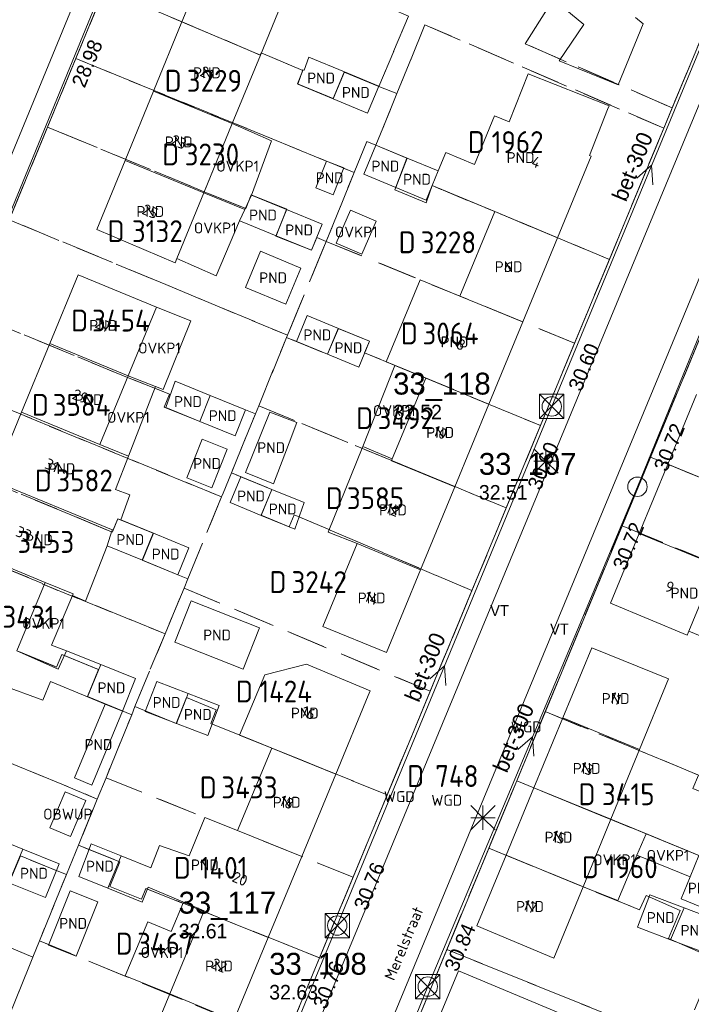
# Model space of a CAD drawing. Header units: metres. Extents: x 207644 to 210135, y 370459 to 373417.
# Tile 132 of 256: x 208267 to 208322, y 372011 to 372092. Entities that reach past the tile are written whole.
import ezdxf
from ezdxf.enums import TextEntityAlignment as Align

# ---------------------------------------------------------------- set-up
doc = ezdxf.new("R2010")
doc.units = ezdxf.units.M
doc.linetypes.add('HIDDEN2', pattern=[4.7625, 3.175, -1.5875])
for name, color, linetype in [('CON_BxH300x300mm', 7, 'Continuous'), ('CON_BxH400x400mm', 7, 'Continuous'), ('DMM_BxH300x300mm', 7, 'Continuous'), ('GB', 1, 'Continuous'), ('GB07', 1, 'Continuous'), ('GB11', 1, 'Continuous'), ('INV_BxH300x300mm', 7, 'Continuous'), ('INV_BxH400x400mm', 7, 'Continuous'), ('KAD_Niet_vastgesteld_Perceel', 30, 'Continuous'), ('KAD_perceelnummer', 212, 'Continuous'), ('KAD_sectie', 212, 'Continuous'), ('KAD_Vastgesteld_Perceel', 212, 'Continuous'), ('KO_INSPECTIE', 7, 'Continuous'), ('NAR', 7, 'Continuous'), ('NLV_inspectieput', 7, 'Continuous'), ('NNR_inspectieput', 7, 'Continuous'), ('NOD_inspectieput', 7, 'Continuous'), ('OBWUP', 7, 'Continuous'), ('ORL', 7, 'Continuous'), ('OVKP1', 7, 'Continuous'), ('PIJL', 7, 'Continuous'), ('PND', 7, 'Continuous'), ('WGD', 7, 'Continuous')]:
    doc.layers.add(name, color=color, linetype=linetype)
for name, color, linetype, lineweight in [('GIMGMV', 7, 'Continuous', 25), ('GMV', 7, 'Continuous', 25), ('GP1', 7, 'Continuous', 30), ('Q21_lantaarnpaal', 1, 'Continuous', 0), ('Q28_rioolput', 153, 'Continuous', 0)]:
    doc.layers.add(name, color=color, linetype=linetype, lineweight=lineweight)
doc.styles.add('ISO', font='isocpeur.ttf', dxfattribs={"height": 1})
doc.styles.add('ISOCP', font='ISOCP.shx', dxfattribs={"height": 1.8})

# ---------------------------------------------------------------- blocks, each defined once
blk = doc.blocks.new('ACMAP_ANN_TEMPLATE_Vastgesteld_Perceelnummer')
at = {"layer": 'KAD_perceelnummer', "style": 'ISOCP'}
blk.add_attdef('Perceelnummer', text='', height=1.8, dxfattribs=at).set_placement((0, 0), align=Align.MIDDLE)
at = {"layer": 'KAD_sectie', "style": 'ISOCP'}
blk.add_attdef('sectie', text='', height=1.8, dxfattribs=at).set_placement((-2.7, 0), align=Align.MIDDLE_RIGHT)
blk = doc.blocks.new('Q21')
for p, q in [((-1, 1), (0, 0)), ((0, 1), (0, 0)), ((0, 0), (1, 1)), ((-1, 0), (0, 0)), ((-1, -1), (0, 0)), ((0, 0), (1, 0)), ((0, 0), (0, -1)), ((0, 0), (1, -1))]:
    blk.add_line(p, q)
blk = doc.blocks.new('Q28')
at = {"linetype": 'Continuous'}
for p, q in [((-1, -1), (1, 1)), ((-1, 1), (1, -1))]:
    blk.add_line(p, q, dxfattribs=at)
blk.add_lwpolyline([(1, 1), (1, -1), (-1, -1), (-1, 1)], close=True)

msp = doc.modelspace()

# ---------------------------------------------------------------- linework, layer by layer
at = {"layer": 'CON_BxH300x300mm', "color": 253, "linetype": 'Continuous', "lineweight": 13}
for points in [[(208310.85, 372060.08), (208327.3, 372099.81)], [(208334.37, 372093.82), (208317.91, 372053.47)], [(208293.18, 372017.34), (208310.85, 372060.08)], [(208317.91, 372053.47), (208300.64, 372012.31)], [(208276.67, 371977.38), (208293.18, 372017.34)], [(208300.64, 372012.31), (208285.03, 371973.95)]]:
    msp.add_lwpolyline(points, dxfattribs=at)
at = {"layer": 'CON_BxH400x400mm', "color": 253, "linetype": 'Continuous', "lineweight": 13}
msp.add_lwpolyline([(208273.29, 372093.21), (208258.48, 372057.17)], dxfattribs=at)
at = {"layer": 'GB', "color": 253, "linetype": 'Continuous', "lineweight": 13}
for points in [[(208280.39, 372091.745), (208282.786, 372097.583)], [(208289.285, 372094.933), (208286.853, 372089.012)], [(208278.05, 372086.043), (208280.39, 372091.745)], [(208318.373, 372091.589), (208316.32, 372086.569)], [(208317.755, 372092.11), (208318.373, 372091.589)], [(208284.54, 372083.38), (208286.853, 372089.012)], [(208293.778, 372087.625), (208290.84, 372088.842)], [(208316.32, 372086.569), (208311.473, 372088.551)], [(208293.778, 372087.625), (208296.597, 372086.458)], [(208308.906, 372087.475), (208315.576, 372084.845)], [(208289.928, 372086.62), (208292.839, 372085.415)], [(208275.711, 372080.342), (208278.05, 372086.043)], [(208296.597, 372086.458), (208295.678, 372084.239)], [(208295.678, 372084.239), (208292.839, 372085.415)], [(208315.455, 372084.537), (208313.963, 372080.756)], [(208315.576, 372084.845), (208315.455, 372084.537)], [(208284.54, 372083.38), (208282.2, 372077.679)], [(208296.358, 372081.595), (208295.368, 372079.204)], [(208298.931, 372080.53), (208296.358, 372081.595)], [(208273.372, 372074.641), (208275.711, 372080.342)], [(208298.931, 372080.53), (208301.49, 372079.471)], [(208314.103, 372080.701), (208311.325, 372073.971)], [(208313.963, 372080.756), (208314.103, 372080.701)], [(208295.368, 372079.204), (208298.018, 372078.106)], [(208282.2, 372077.679), (208279.97, 372072.251)], [(208300.501, 372077.078), (208298.018, 372078.106)], [(208300.99, 372078.261), (208300.501, 372077.078)], [(208285.561, 372076.31), (208286.129, 372077.492)], [(208286.129, 372077.492), (208289.004, 372076.306)], [(208285.132, 372075.371), (208285.561, 372076.31)], [(208291.942, 372075.094), (208289.004, 372076.306)], [(208303.272, 372069.169), (208306.155, 372076.123)], [(208288.147, 372074.136), (208285.352, 372075.289)], [(208279.832, 372071.914), (208273.372, 372074.641)], [(208291.052, 372072.937), (208291.942, 372075.094)], [(208288.147, 372074.136), (208291.052, 372072.937)], [(208311.325, 372073.971), (208308.465, 372067.042)], [(208279.97, 372072.251), (208279.832, 372071.914)], [(208269.498, 372065.27), (208271.83, 372070.921)], [(208271.83, 372070.921), (208278.294, 372068.27)], [(208278.294, 372068.27), (208275.956, 372062.59)], [(208290.697, 372067.574), (208289.814, 372065.44)], [(208293.276, 372066.505), (208290.697, 372067.574)], [(208293.276, 372066.505), (208295.833, 372065.445)], [(208308.465, 372067.042), (208305.67, 372060.271)], [(208267.167, 372059.62), (208269.498, 372065.27)], [(208289.814, 372065.44), (208292.384, 372064.379)], [(208295.833, 372065.445), (208294.954, 372063.319)], [(208294.954, 372063.319), (208292.384, 372064.379)], [(208300.472, 372062.416), (208297.22, 372063.758)], [(208297.718, 372055.773), (208300.472, 372062.416)], [(208279.824, 372062.152), (208282.718, 372060.981)], [(208285.638, 372059.8), (208282.718, 372060.981)], [(208322.767, 372061.067), (208320.408, 372055.34)], [(208281.864, 372058.847), (208279.059, 372059.982)], [(208284.776, 372057.669), (208285.638, 372059.8)], [(208305.67, 372060.271), (208302.856, 372053.454)], [(208264.835, 372053.97), (208267.167, 372059.62)], [(208281.864, 372058.847), (208284.776, 372057.669)], [(208318.048, 372049.612), (208320.408, 372055.34)], [(208284.368, 372052.162), (208285.241, 372054.294)], [(208285.241, 372054.294), (208287.795, 372053.248)], [(208287.938, 372053.716), (208285.633, 372054.641)], [(208264.835, 372053.97), (208274.721, 372049.891)], [(208302.856, 372053.454), (208300.042, 372046.638)], [(208290.454, 372052.159), (208287.795, 372053.248)], [(208286.928, 372051.113), (208284.368, 372052.162)], [(208286.928, 372051.113), (208289.692, 372049.981)], [(208275.358, 372050.737), (208278.044, 372049.637)], [(208280.957, 372048.443), (208278.044, 372049.637)], [(208315.689, 372043.885), (208318.048, 372049.612)], [(208277.139, 372047.411), (208274.224, 372048.606)], [(208291.989, 372041.956), (208294.823, 372048.792)], [(208269.122, 372045.588), (208262.504, 372048.32)], [(208280.046, 372046.22), (208280.957, 372048.443)], [(208277.139, 372047.411), (208280.046, 372046.22)], [(208300.042, 372046.638), (208297.229, 372039.822)], [(208271.42, 372044.64), (208269.122, 372045.588)], [(208281.149, 372044.071), (208286.767, 372041.846)], [(208322.017, 372041.26), (208315.689, 372043.885)], [(208286.767, 372041.846), (208285.423, 372038.453)], [(208297.229, 372039.822), (208291.989, 372041.956)], [(208322.145, 372041.57), (208322.017, 372041.26)], [(208285.423, 372038.453), (208279.805, 372040.678)], [(208311.768, 372034.444), (208314.15, 372040.208)], [(208314.15, 372040.208), (208320.459, 372037.664)], [(208290.658, 372038.851), (208295.893, 372036.652)], [(208272.606, 372036.166), (208269.552, 372037.428)], [(208320.459, 372037.664), (208318.073, 372031.839)], [(208295.893, 372036.652), (208295.74, 372036.282)], [(208295.74, 372036.282), (208293.065, 372029.816)], [(208309.387, 372028.681), (208311.768, 372034.444)], [(208287.793, 372031.948), (208285.133, 372033.023)], [(208284.971, 372025.151), (208287.793, 372031.948)], [(208287.793, 372031.948), (208293.065, 372029.816)], [(208318.073, 372031.839), (208315.725, 372026.11)], [(208293.065, 372029.816), (208290.257, 372023.026)], [(208307.093, 372023.131), (208309.387, 372028.681)], [(208282.289, 372026.229), (208284.971, 372025.151)], [(208313.438, 372020.528), (208315.725, 372026.11)], [(208284.971, 372025.151), (208290.257, 372023.026)], [(208290.257, 372023.026), (208287.502, 372016.367)], [(208304.688, 372017.311), (208307.093, 372023.131)], [(208313.438, 372020.528), (208311.037, 372014.666)], [(208279.387, 372011.703), (208282.203, 372018.485)], [(208282.203, 372018.485), (208282.225, 372018.539)], [(208311.037, 372014.666), (208304.688, 372017.311)], [(208287.502, 372016.367), (208284.669, 372009.518)], [(208300.78, 372007.88), (208303.16, 372013.614)], [(208303.16, 372013.614), (208311.899, 372009.97)], [(208276.611, 372005.017), (208279.387, 372011.703)]]:
    msp.add_lwpolyline(points, dxfattribs=at)
at = {"layer": 'GB07', "color": 253, "linetype": 'Continuous', "lineweight": 13}
for points in [[(208280.39, 372091.745), (208286.853, 372089.012)], [(208293.778, 372087.625), (208292.839, 372085.415)], [(208284.54, 372083.38), (208278.05, 372086.043)], [(208282.2, 372077.679), (208275.711, 372080.342)], [(208298.931, 372080.53), (208298.018, 372078.106)], [(208301.49, 372079.471), (208300.99, 372078.261)], [(208288.147, 372074.136), (208289.004, 372076.306)], [(208311.325, 372073.971), (208306.155, 372076.123)], [(208308.465, 372067.042), (208303.272, 372069.169)], [(208293.276, 372066.505), (208292.384, 372064.379)], [(208269.498, 372065.27), (208275.956, 372062.59)], [(208305.67, 372060.271), (208300.472, 372062.416)], [(208281.864, 372058.847), (208282.718, 372060.981)], [(208267.167, 372059.62), (208273.635, 372056.952)], [(208273.635, 372056.952), (208275.99, 372055.98)], [(208297.648, 372055.604), (208297.718, 372055.773)], [(208302.856, 372053.454), (208297.648, 372055.604)], [(208326.759, 372052.723), (208320.408, 372055.34)], [(208286.928, 372051.113), (208287.795, 372053.248)], [(208275.109, 372050.839), (208274.721, 372049.891)], [(208275.358, 372050.737), (208275.109, 372050.839)], [(208274.224, 372048.606), (208274.614, 372049.838)], [(208274.614, 372049.838), (208274.687, 372049.808)], [(208274.687, 372049.808), (208274.721, 372049.891)], [(208277.139, 372047.411), (208278.044, 372049.637)], [(208324.391, 372046.999), (208318.048, 372049.612)], [(208300.042, 372046.638), (208294.823, 372048.792)], [(208271.364, 372044.508), (208271.42, 372044.64)], [(208270.203, 372038.461), (208266.794, 372039.951)], [(208270.875, 372039.967), (208270.203, 372038.461)], [(208273.7, 372038.836), (208272.606, 372036.166)], [(208279.937, 372033.972), (208280.89, 372036.454)], [(208275.481, 372034.977), (208274.061, 372035.564)], [(208311.768, 372034.444), (208318.073, 372031.839)], [(208309.387, 372028.681), (208315.725, 372026.11)], [(208266.128, 372020.869), (208267.289, 372023.625)], [(208274.297, 372020.406), (208275.378, 372023.075)], [(208313.438, 372020.528), (208307.093, 372023.131)], [(208287.502, 372016.367), (208282.203, 372018.485)], [(208320.644, 372016.165), (208321.748, 372018.788)], [(208284.669, 372009.518), (208279.387, 372011.703)]]:
    msp.add_lwpolyline(points, dxfattribs=at)
at = {"layer": 'GB11', "color": 253, "linetype": 'Continuous', "lineweight": 13}
for points in [[(208313.495, 372091.52), (208310.988, 372093.606)], [(208311.473, 372088.551), (208313.495, 372091.52)], [(208290.84, 372088.842), (208290.452, 372087.762)], [(208290.361, 372087.795), (208289.928, 372086.62)], [(208290.452, 372087.762), (208290.361, 372087.795)], [(208307.333, 372083.508), (208308.906, 372087.475)], [(208304.483, 372080.017), (208306.126, 372084.009)], [(208306.126, 372084.009), (208307.333, 372083.508)], [(208301.49, 372079.471), (208302.119, 372080.994)], [(208302.119, 372080.994), (208304.483, 372080.017)], [(208292.856, 372077.506), (208293.73, 372079.717), (208292.288, 372080.287), (208291.413, 372078.077), (208292.856, 372077.506)], [(208306.155, 372076.123), (208300.99, 372078.261)], [(208285.352, 372075.289), (208285.132, 372075.371)], [(208285.619, 372069.884), (208286.869, 372072.861)], [(208286.869, 372072.861), (208290.187, 372071.469)], [(208290.187, 372071.469), (208288.937, 372068.492)], [(208297.22, 372063.758), (208300.004, 372070.507)], [(208300.004, 372070.507), (208303.272, 372069.169)], [(208288.937, 372068.492), (208285.619, 372069.884)], [(208275.956, 372062.59), (208273.635, 372056.952)], [(208279.059, 372059.982), (208279.824, 372062.152)], [(208285.633, 372054.641), (208287.633, 372059.623)], [(208287.633, 372059.623), (208289.849, 372058.77)], [(208289.849, 372058.77), (208289.236, 372057.085)], [(208280.794, 372054.195), (208282.068, 372057.39)], [(208282.068, 372057.39), (208284.128, 372056.568)], [(208284.128, 372056.568), (208282.854, 372053.373)], [(208289.236, 372057.085), (208287.938, 372053.716)], [(208295.293, 372056.773), (208292.422, 372049.731), (208294.823, 372048.792)], [(208295.293, 372056.773), (208297.718, 372055.773)], [(208275.99, 372055.98), (208274.923, 372053.236)], [(208282.854, 372053.373), (208280.794, 372054.195)], [(208274.923, 372053.236), (208276.102, 372052.793)], [(208276.102, 372052.793), (208275.358, 372050.737)], [(208289.692, 372049.981), (208290.454, 372052.159)], [(208274.224, 372048.606), (208272.439, 372044.054)], [(208322.145, 372041.57), (208324.391, 372046.999)], [(208269.122, 372045.588), (208266.794, 372039.951)], [(208272.439, 372044.054), (208271.364, 372044.508)], [(208279.805, 372040.678), (208281.149, 372044.071)], [(208270.875, 372039.967), (208273.7, 372038.836)], [(208273.7, 372038.836), (208276.564, 372037.69)], [(208287.21, 372037.983), (208290.658, 372038.851)], [(208285.133, 372033.023), (208287.21, 372037.983)], [(208268.918, 372035.896), (208265.495, 372037.17)], [(208269.552, 372037.428), (208268.918, 372035.896)], [(208276.564, 372037.69), (208275.481, 372034.977)], [(208277.364, 372034.959), (208278.317, 372037.441)], [(208278.317, 372037.441), (208280.89, 372036.454)], [(208283.463, 372035.466), (208280.89, 372036.454)], [(208271.553, 372029.498), (208274.061, 372035.564)], [(208274.061, 372035.564), (208272.606, 372036.166)], [(208275.481, 372034.977), (208272.973, 372028.911)], [(208279.937, 372033.972), (208277.364, 372034.959)], [(208282.51, 372032.984), (208283.463, 372035.466)], [(208279.937, 372033.972), (208282.51, 372032.984)], [(208272.973, 372028.911), (208271.553, 372029.498)], [(208280.975, 372023.09), (208282.289, 372026.229)], [(208264.305, 372024.834), (208267.289, 372023.625)], [(208270.273, 372022.415), (208267.289, 372023.625)], [(208271.89, 372021.38), (208272.916, 372024.061)], [(208272.916, 372024.061), (208275.378, 372023.075)], [(208277.839, 372022.089), (208278.531, 372023.916)], [(208278.531, 372023.916), (208280.975, 372023.09)], [(208275.378, 372023.075), (208277.839, 372022.089)], [(208322.259, 372021.341), (208322.981, 372023.11)], [(208269.15, 372019.644), (208270.273, 372022.415)], [(208274.297, 372020.406), (208271.89, 372021.38)], [(208321.522, 372019.536), (208322.259, 372021.341)], [(208266.128, 372020.869), (208269.15, 372019.644)], [(208269.403, 372015.729), (208271.182, 372020.206)], [(208271.182, 372020.206), (208273.452, 372019.304)], [(208274.297, 372020.406), (208277.109, 372019.267)], [(208277.109, 372019.267), (208277.609, 372020.506)], [(208277.609, 372020.506), (208282.225, 372018.539)], [(208273.452, 372019.304), (208271.672, 372014.827)], [(208317.911, 372017.2), (208318.918, 372019.86)], [(208318.918, 372019.86), (208321.748, 372018.788)], [(208324.271, 372018.413), (208321.522, 372019.536)], [(208324.578, 372017.716), (208321.748, 372018.788)], [(208320.644, 372016.165), (208317.911, 372017.2)], [(208320.644, 372016.165), (208323.571, 372015.056)], [(208271.672, 372014.827), (208269.403, 372015.729)]]:
    msp.add_lwpolyline(points, dxfattribs=at)
at = {"layer": 'GIMGMV', "color": 253, "linetype": 'Continuous', "lineweight": 13}
for points in [[(208270.772, 372028.351), (208269.512, 372025.395)], [(208272.467, 372027.628), (208270.772, 372028.351)], [(208271.208, 372024.673), (208272.467, 372027.628)], [(208269.512, 372025.395), (208271.208, 372024.673)]]:
    msp.add_lwpolyline(points, dxfattribs=at)
at = {"layer": 'GMV', "color": 253, "linetype": 'Continuous', "lineweight": 13}
for points in [[(208283.975, 372123.651), (208265.376, 372078.516)], [(208276.935, 372101.546), (208266.441, 372076.114)], [(208328.038, 372097.165), (208282.657, 371987.698)], [(208320.885, 372084.925), (208325.872, 372096.938)], [(208284.806, 371978.488), (208331.092, 372090.163)], [(208320.027, 372082.858), (208320.885, 372084.925)], [(208301.449, 372038.103), (208320.027, 372082.858)], [(208323.736, 372067.365), (208313.297, 372042.136)], [(208313.297, 372042.136), (208302.752, 372016.651)], [(208299.977, 372034.557), (208301.449, 372038.103)], [(208282.699, 371992.934), (208299.977, 372034.557)], [(208302.752, 372016.651), (208302.26, 372015.463)], [(208302.26, 372015.463), (208291.788, 371990.153)]]:
    msp.add_lwpolyline(points, dxfattribs=at)
at = {"layer": 'GP1', "color": 253, "linetype": 'Continuous', "lineweight": 13}
for points in [[(208284.54, 372083.38), (208282.254, 372077.811)], [(208284.54, 372083.38), (208287.759, 372081.939)], [(208287.759, 372081.939), (208286.129, 372077.492)], [(208282.254, 372077.811), (208282.2, 372077.679)], [(208282.2, 372077.679), (208285.561, 372076.31)], [(208294.268, 372076.246), (208293.096, 372073.533)], [(208296.385, 372075.332), (208294.268, 372076.246)], [(208285.132, 372075.371), (208283.212, 372070.843), (208279.97, 372072.251)], [(208295.213, 372072.619), (208296.385, 372075.332)], [(208293.096, 372073.533), (208295.213, 372072.619)], [(208278.294, 372068.27), (208281.117, 372067.136)], [(208281.117, 372067.136), (208278.846, 372061.486)], [(208295.293, 372056.773), (208297.94, 372063.461)], [(208297.94, 372063.461), (208300.472, 372062.416)], [(208278.224, 372061.724), (208275.956, 372062.59)], [(208278.224, 372061.724), (208275.99, 372055.98)], [(208278.846, 372061.486), (208278.224, 372061.724)], [(208271.364, 372044.508), (208269.639, 372040.421)], [(208324.744, 372040.495), (208322.145, 372041.57)], [(208269.639, 372040.421), (208270.875, 372039.967)], [(208315.725, 372026.11), (208318.618, 372024.887)], [(208317.874, 372023.132), (208318.618, 372024.887)], [(208322.981, 372023.11), (208318.618, 372024.887)], [(208316.295, 372019.412), (208317.874, 372023.132)], [(208322.259, 372021.341), (208317.874, 372023.132)], [(208313.438, 372020.528), (208316.295, 372019.412)], [(208279.508, 372016.847), (208280.517, 372019.267)], [(208280.517, 372019.267), (208282.225, 372018.539)], [(208279.387, 372011.703), (208275.723, 372013.197), (208277.579, 372017.651), (208279.508, 372016.847)]]:
    msp.add_lwpolyline(points, dxfattribs=at)
at = {"layer": 'KAD_Niet_vastgesteld_Perceel', "color": 253, "linetype": 'HIDDEN2', "lineweight": 13}
msp.add_lwpolyline([(208274.004, 372094.445), (208271.647, 372088.733), (208269.317, 372083.085), (208266.169, 372075.456), (208263.005, 372067.788), (208260.744, 372062.309), (208260.656, 372062.096), (208258.34, 372056.481), (208256.008, 372050.83), (208253.73, 372045.31), (208250.82, 372038.257), (208250.414, 372037.272), (208247.373, 372029.897), (208245.049, 372024.262), (208242.696, 372018.555), (208239.552, 372010.932), (208236.285, 372003.009)], dxfattribs=at)
at = {"layer": 'KAD_Vastgesteld_Perceel', "color": 253, "linetype": 'HIDDEN2', "lineweight": 13}
for points in [[(208298.099, 372085.86), (208296.611, 372086.413), (208299.058, 372092.23), (208297.665, 372092.822), (208301.706, 372102.065), (208303.082, 372103.715), (208310.686, 372112.814), (208320.127, 372104.691), (208311.934, 372095.087), (208308.652, 372089.948), (208320.775, 372084.659), (208320.079, 372082.983), (208300.408, 372091.514), (208298.099, 372085.86)], [(208320.127, 372104.691), (208324.996, 372100.501), (208325.872, 372096.938), (208320.775, 372084.659), (208308.652, 372089.948), (208311.934, 372095.087), (208320.127, 372104.691)], [(208297.665, 372092.822), (208299.058, 372092.23), (208296.611, 372086.413), (208293.756, 372087.603), (208292.844, 372085.427), (208289.896, 372086.656), (208290.356, 372087.755), (208286.906, 372089.192), (208286.834, 372089.02), (208274.004, 372094.445), (208276.966, 372101.623), (208292.544, 372095), (208297.665, 372092.822)], [(208296.611, 372086.413), (208298.099, 372085.86), (208296.358, 372081.595), (208295.608, 372081.905), (208294.574, 372079.352), (208271.647, 372088.733), (208274.004, 372094.445), (208286.834, 372089.02), (208286.906, 372089.192), (208290.356, 372087.755), (208289.896, 372086.656), (208292.844, 372085.427), (208293.756, 372087.603), (208296.611, 372086.413)], [(208298.099, 372085.86), (208300.408, 372091.514), (208320.079, 372082.983), (208315.599, 372072.191), (208306.155, 372076.123), (208300.99, 372078.261), (208300.497, 372076.852), (208297.937, 372077.909), (208298.927, 372080.532), (208296.358, 372081.595), (208298.099, 372085.86)], [(208271.647, 372088.733), (208294.574, 372079.352), (208292.275, 372073.674), (208291.489, 372073.996), (208291.052, 372072.937), (208288.129, 372074.108), (208289.018, 372076.328), (208286.095, 372077.498), (208285.65, 372076.388), (208282.209, 372077.766), (208269.317, 372083.085), (208271.647, 372088.733)], [(208324.756, 372069.834), (208326.102, 372069.261), (208329.015, 372068.02), (208330.051, 372067.578), (208330.208, 372067.765), (208333.415, 372071.592), (208336.527, 372075.308), (208336.473, 372075.354), (208341.021, 372080.737), (208344.175, 372084.469), (208353.411, 372076.647), (208339.077, 372059.771), (208341.854, 372057.452), (208337.99, 372048.075), (208318.991, 372055.901), (208324.756, 372069.834)], [(208266.169, 372075.456), (208269.317, 372083.085), (208282.209, 372077.766), (208285.65, 372076.388), (208286.095, 372077.498), (208289.018, 372076.328), (208288.129, 372074.108), (208291.052, 372072.937), (208291.489, 372073.996), (208292.275, 372073.674), (208289.082, 372065.948), (208279.062, 372070.113), (208266.169, 372075.456)], [(208315.599, 372072.191), (208312.735, 372065.292), (208292.275, 372073.674), (208294.574, 372079.352), (208295.608, 372081.905), (208296.358, 372081.595), (208298.927, 372080.532), (208297.937, 372077.909), (208300.497, 372076.852), (208300.99, 372078.261), (208306.155, 372076.123), (208315.599, 372072.191)], [(208275.903, 372062.467), (208263.005, 372067.788), (208266.169, 372075.456), (208279.062, 372070.113), (208289.082, 372065.948), (208289.009, 372065.77), (208286.717, 372060.145), (208286.444, 372059.474), (208285.638, 372059.8), (208282.718, 372060.981), (208281.856, 372058.85), (208278.936, 372060.032), (208279.367, 372061.097), (208275.903, 372062.467)], [(208289.082, 372065.948), (208292.275, 372073.674), (208312.735, 372065.292), (208309.922, 372058.516), (208295.439, 372064.493), (208295.833, 372065.445), (208293.265, 372066.509), (208292.384, 372064.38), (208289.009, 372065.77), (208289.082, 372065.948)], [(208260.744, 372062.309), (208263.005, 372067.788), (208275.903, 372062.467), (208279.367, 372061.097), (208278.936, 372060.032), (208281.856, 372058.85), (208282.718, 372060.981), (208285.638, 372059.8), (208286.444, 372059.474), (208284.463, 372054.612), (208283.777, 372052.941), (208283.651, 372052.634), (208260.656, 372062.096), (208260.744, 372062.309)], [(208295.439, 372064.493), (208309.922, 372058.516), (208307.105, 372051.729), (208302.866, 372053.479), (208297.599, 372055.653), (208286.717, 372060.145), (208289.009, 372065.77), (208292.384, 372064.38), (208293.265, 372066.509), (208295.833, 372065.445), (208295.439, 372064.493)], [(208280.88, 372045.878), (208280.046, 372046.22), (208277.122, 372047.418), (208278.033, 372049.641), (208275.109, 372050.839), (208274.653, 372049.726), (208271.237, 372051.16), (208258.34, 372056.481), (208260.656, 372062.096), (208283.651, 372052.634), (208280.88, 372045.878)], [(208304.275, 372044.913), (208289.642, 372051.161), (208289.236, 372050.168), (208286.922, 372051.116), (208287.795, 372053.248), (208284.463, 372054.612), (208286.444, 372059.474), (208286.717, 372060.145), (208297.599, 372055.653), (208302.866, 372053.479), (208307.105, 372051.729), (208304.275, 372044.913)], [(208279.007, 372041.368), (208268.88, 372045.464), (208268.899, 372045.51), (208256.008, 372050.83), (208258.34, 372056.481), (208271.237, 372051.16), (208274.653, 372049.726), (208275.109, 372050.839), (208278.033, 372049.641), (208277.122, 372047.418), (208280.046, 372046.22), (208280.88, 372045.878), (208280.57, 372045.121), (208279.007, 372041.368)], [(208335.207, 372041.322), (208331.541, 372042.85), (208332.463, 372045.065), (208329.53, 372046.286), (208329.068, 372045.178), (208324.414, 372047.055), (208316.653, 372050.251), (208318.991, 372055.901), (208337.99, 372048.075), (208336.744, 372045.051), (208335.207, 372041.322)], [(208286.922, 372051.116), (208289.236, 372050.168), (208289.642, 372051.161), (208304.275, 372044.913), (208300.838, 372036.632), (208280.57, 372045.121), (208280.88, 372045.878), (208283.651, 372052.634), (208283.777, 372052.941), (208284.463, 372054.612), (208287.795, 372053.248), (208286.922, 372051.116)], [(208256.008, 372050.83), (208268.899, 372045.51), (208268.88, 372045.464), (208279.007, 372041.368), (208276.507, 372035.366), (208276.256, 372034.697), (208272.614, 372036.185), (208273.529, 372038.419), (208270.497, 372039.658), (208270.069, 372038.614), (208253.73, 372045.31), (208256.008, 372050.83)], [(208250.414, 372037.272), (208250.82, 372038.257), (208253.73, 372045.31), (208270.069, 372038.614), (208270.497, 372039.658), (208273.529, 372038.419), (208272.614, 372036.185), (208276.256, 372034.697), (208274.135, 372029.508), (208273.418, 372027.757), (208250.414, 372037.272)], [(208279.007, 372041.368), (208280.57, 372045.121), (208300.838, 372036.632), (208297.298, 372028.104), (208282.766, 372033.98), (208283.223, 372035.104), (208280.777, 372036.103), (208279.91, 372033.977), (208276.507, 372035.366), (208279.007, 372041.368)], [(208271.858, 372023.948), (208270.869, 372021.535), (208267.085, 372023.079), (208266.223, 372020.986), (208263.123, 372022.253), (208263.544, 372023.271), (208247.373, 372029.897), (208250.414, 372037.272), (208273.418, 372027.757), (208271.858, 372023.948)], [(208297.298, 372028.104), (208294.484, 372021.326), (208274.135, 372029.508), (208276.256, 372034.697), (208276.507, 372035.366), (208279.91, 372033.977), (208280.777, 372036.103), (208283.223, 372035.104), (208282.766, 372033.98), (208297.298, 372028.104)], [(208310.323, 372034.954), (208318.244, 372031.681), (208322.944, 372029.734), (208322.486, 372028.623), (208325.41, 372027.418), (208326.33, 372029.648), (208329.254, 372028.442), (208328.792, 372027.322), (208329.597, 372026.991), (208328.763, 372024.967), (208327.27, 372021.345), (208326.201, 372021.785), (208307.966, 372029.257), (208310.323, 372034.954)], [(208245.049, 372024.262), (208247.373, 372029.897), (208263.544, 372023.271), (208263.123, 372022.253), (208266.223, 372020.986), (208267.085, 372023.079), (208270.869, 372021.535), (208268.661, 372016.092), (208268.114, 372014.744), (208245.049, 372024.262)], [(208271.858, 372023.948), (208273.418, 372027.757), (208274.135, 372029.508), (208294.484, 372021.326), (208291.725, 372014.679), (208277.411, 372020.4), (208277.047, 372019.497), (208274.443, 372020.544), (208275.264, 372022.578), (208271.858, 372023.948)], [(208326.201, 372021.785), (208323.35, 372015.012), (208320.482, 372016.277), (208321.439, 372018.568), (208318.616, 372019.808), (208318.076, 372018.625), (208305.672, 372023.714), (208307.966, 372029.257), (208326.201, 372021.785)], [(208242.696, 372018.555), (208245.049, 372024.262), (208268.114, 372014.744), (208265.817, 372009.082), (208264.763, 372009.515), (208264.316, 372008.431), (208261.439, 372009.612), (208262.329, 372011.766), (208259.405, 372012.969), (208258.946, 372011.862), (208242.696, 372018.555)], [(208268.661, 372016.092), (208270.869, 372021.535), (208271.858, 372023.948), (208275.264, 372022.578), (208274.443, 372020.544), (208277.047, 372019.497), (208277.411, 372020.4), (208291.725, 372014.679), (208288.846, 372007.744), (208268.661, 372016.092)], [(208268.661, 372016.092), (208288.846, 372007.744), (208286.042, 372000.988), (208276.653, 372004.872), (208271.75, 372006.961), (208272.207, 372008.048), (208269.647, 372009.143), (208268.745, 372006.975), (208265.505, 372008.353), (208265.817, 372009.082), (208268.114, 372014.744), (208268.661, 372016.092)], [(208299.365, 372008.47), (208302.215, 372015.359), (208320.637, 372007.936), (208318.149, 372002.2), (208315.419, 372003.394), (208314.408, 372001.154), (208311.409, 372002.423), (208311.815, 372003.285), (208299.365, 372008.47)]]:
    msp.add_lwpolyline(points, close=True, dxfattribs=at)
for points in [[(208288.846, 372007.744), (208291.725, 372014.679), (208294.484, 372021.326), (208297.298, 372028.104), (208300.838, 372036.632), (208304.275, 372044.913), (208304.275, 372044.913), (208307.105, 372051.729), (208309.922, 372058.516), (208312.735, 372065.292), (208315.599, 372072.191), (208320.079, 372082.983), (208320.775, 372084.659), (208325.872, 372096.938)], [(208324.756, 372069.834), (208318.991, 372055.901), (208316.653, 372050.251), (208310.323, 372034.954), (208307.966, 372029.257), (208305.672, 372023.714), (208302.215, 372015.359), (208299.365, 372008.47)], [(208322.944, 372029.734), (208318.244, 372031.681), (208310.323, 372034.954), (208316.653, 372050.251), (208324.414, 372047.055)], [(208320.637, 372007.936), (208302.215, 372015.359), (208305.672, 372023.714), (208318.076, 372018.625), (208318.616, 372019.808), (208321.439, 372018.568), (208320.482, 372016.277), (208323.35, 372015.012), (208326.201, 372021.785), (208327.27, 372021.345), (208328.763, 372024.967), (208349.953, 372016.133), (208346.555, 372007.88), (208331.125, 372014.218), (208330.686, 372013.155), (208328.117, 372014.217), (208329.005, 372016.35), (208326.438, 372017.419), (208325.664, 372017.738), (208322.529, 372010.18)]]:
    msp.add_lwpolyline(points, dxfattribs=at)
at = {"layer": 'NOD_inspectieput', "color": 253, "lineweight": 13}
for centre in [(208310.85, 372060.08), (208317.91, 372053.47), (208293.18, 372017.34), (208300.64, 372012.31)]:
    msp.add_circle(centre, 0.8, dxfattribs=at)
at = {"layer": 'PIJL', "color": 253, "lineweight": 13}
for points in [[(208317.86, 372078.89), (208319.08, 372079.95), (208319.19, 372078.34)], [(208300.8, 372037.65), (208302.02, 372038.71), (208302.13, 372037.1)], [(208308.05, 372031.84), (208309.28, 372032.89), (208309.38, 372031.28)]]:
    msp.add_lwpolyline(points, dxfattribs=at)

# ---------------------------------------------------------------- block references
at = {"layer": 'KAD_Vastgesteld_Perceel', "color": 253, "linetype": 'HIDDEN2', "lineweight": 13}
ref = msp.add_blockref('ACMAP_ANN_TEMPLATE_Vastgesteld_Perceelnummer', (208283.064, 372086.899), dxfattribs=at)
ref.add_attrib('Perceelnummer', '3229', dxfattribs={"layer": 'KAD_perceelnummer', "lineweight": 13, "height": 1.8, "style": 'ISOCP'}).set_placement((208283.064, 372086.899), align=Align.MIDDLE)
ref.add_attrib('sectie', 'D', dxfattribs={"layer": 'KAD_sectie', "lineweight": 13, "height": 1.8, "style": 'ISOCP'}).set_placement((208280.364, 372086.899), align=Align.MIDDLE_RIGHT)
ref = msp.add_blockref('ACMAP_ANN_TEMPLATE_Vastgesteld_Perceelnummer', (208308.036, 372081.853), dxfattribs=at)
ref.add_attrib('Perceelnummer', '1962', dxfattribs={"layer": 'KAD_perceelnummer', "lineweight": 13, "height": 1.8, "style": 'ISOCP'}).set_placement((208308.036, 372081.853), align=Align.MIDDLE)
ref.add_attrib('sectie', 'D', dxfattribs={"layer": 'KAD_sectie', "lineweight": 13, "height": 1.8, "style": 'ISOCP'}).set_placement((208305.336, 372081.853), align=Align.MIDDLE_RIGHT)
ref = msp.add_blockref('ACMAP_ANN_TEMPLATE_Vastgesteld_Perceelnummer', (208282.86, 372080.835), dxfattribs=at)
ref.add_attrib('Perceelnummer', '3230', dxfattribs={"layer": 'KAD_perceelnummer', "lineweight": 13, "height": 1.8, "style": 'ISOCP'}).set_placement((208282.86, 372080.835), align=Align.MIDDLE)
ref.add_attrib('sectie', 'D', dxfattribs={"layer": 'KAD_sectie', "lineweight": 13, "height": 1.8, "style": 'ISOCP'}).set_placement((208280.16, 372080.835), align=Align.MIDDLE_RIGHT)
ref = msp.add_blockref('ACMAP_ANN_TEMPLATE_Vastgesteld_Perceelnummer', (208278.364, 372074.517), dxfattribs=at)
ref.add_attrib('Perceelnummer', '3132', dxfattribs={"layer": 'KAD_perceelnummer', "lineweight": 13, "height": 1.8, "style": 'ISOCP'}).set_placement((208278.364, 372074.517), align=Align.MIDDLE)
ref.add_attrib('sectie', 'D', dxfattribs={"layer": 'KAD_sectie', "lineweight": 13, "height": 1.8, "style": 'ISOCP'}).set_placement((208275.664, 372074.517), align=Align.MIDDLE_RIGHT)
ref = msp.add_blockref('ACMAP_ANN_TEMPLATE_Vastgesteld_Perceelnummer', (208302.339, 372073.599), dxfattribs=at)
ref.add_attrib('Perceelnummer', '3228', dxfattribs={"layer": 'KAD_perceelnummer', "lineweight": 13, "height": 1.8, "style": 'ISOCP'}).set_placement((208302.339, 372073.599), align=Align.MIDDLE)
ref.add_attrib('sectie', 'D', dxfattribs={"layer": 'KAD_sectie', "lineweight": 13, "height": 1.8, "style": 'ISOCP'}).set_placement((208299.639, 372073.599), align=Align.MIDDLE_RIGHT)
ref = msp.add_blockref('ACMAP_ANN_TEMPLATE_Vastgesteld_Perceelnummer', (208275.364, 372067.153), dxfattribs=at)
ref.add_attrib('Perceelnummer', '3454', dxfattribs={"layer": 'KAD_perceelnummer', "lineweight": 13, "height": 1.8, "style": 'ISOCP'}).set_placement((208275.364, 372067.153), align=Align.MIDDLE)
ref.add_attrib('sectie', 'D', dxfattribs={"layer": 'KAD_sectie', "lineweight": 13, "height": 1.8, "style": 'ISOCP'}).set_placement((208272.664, 372067.153), align=Align.MIDDLE_RIGHT)
ref = msp.add_blockref('ACMAP_ANN_TEMPLATE_Vastgesteld_Perceelnummer', (208302.52, 372066.095), dxfattribs=at)
ref.add_attrib('Perceelnummer', '3064', dxfattribs={"layer": 'KAD_perceelnummer', "lineweight": 13, "height": 1.8, "style": 'ISOCP'}).set_placement((208302.52, 372066.095), align=Align.MIDDLE)
ref.add_attrib('sectie', 'D', dxfattribs={"layer": 'KAD_sectie', "lineweight": 13, "height": 1.8, "style": 'ISOCP'}).set_placement((208299.82, 372066.095), align=Align.MIDDLE_RIGHT)
ref = msp.add_blockref('ACMAP_ANN_TEMPLATE_Vastgesteld_Perceelnummer', (208272.123, 372060.211), dxfattribs=at)
ref.add_attrib('Perceelnummer', '3584', dxfattribs={"layer": 'KAD_perceelnummer', "lineweight": 13, "height": 1.8, "style": 'ISOCP'}).set_placement((208272.123, 372060.211), align=Align.MIDDLE)
ref.add_attrib('sectie', 'D', dxfattribs={"layer": 'KAD_sectie', "lineweight": 13, "height": 1.8, "style": 'ISOCP'}).set_placement((208269.423, 372060.211), align=Align.MIDDLE_RIGHT)
ref = msp.add_blockref('ACMAP_ANN_TEMPLATE_Vastgesteld_Perceelnummer', (208298.832, 372059.119), dxfattribs=at)
ref.add_attrib('Perceelnummer', '3492', dxfattribs={"layer": 'KAD_perceelnummer', "lineweight": 13, "height": 1.8, "style": 'ISOCP'}).set_placement((208298.832, 372059.119), align=Align.MIDDLE)
ref.add_attrib('sectie', 'D', dxfattribs={"layer": 'KAD_sectie', "lineweight": 13, "height": 1.8, "style": 'ISOCP'}).set_placement((208296.132, 372059.119), align=Align.MIDDLE_RIGHT)
ref = msp.add_blockref('ACMAP_ANN_TEMPLATE_Vastgesteld_Perceelnummer', (208272.374, 372053.987), dxfattribs=at)
ref.add_attrib('Perceelnummer', '3582', dxfattribs={"layer": 'KAD_perceelnummer', "lineweight": 13, "height": 1.8, "style": 'ISOCP'}).set_placement((208272.374, 372053.987), align=Align.MIDDLE)
ref.add_attrib('sectie', 'D', dxfattribs={"layer": 'KAD_sectie', "lineweight": 13, "height": 1.8, "style": 'ISOCP'}).set_placement((208269.674, 372053.987), align=Align.MIDDLE_RIGHT)
ref = msp.add_blockref('ACMAP_ANN_TEMPLATE_Vastgesteld_Perceelnummer', (208296.334, 372052.529), dxfattribs=at)
ref.add_attrib('Perceelnummer', '3585', dxfattribs={"layer": 'KAD_perceelnummer', "lineweight": 13, "height": 1.8, "style": 'ISOCP'}).set_placement((208296.334, 372052.529), align=Align.MIDDLE)
ref.add_attrib('sectie', 'D', dxfattribs={"layer": 'KAD_sectie', "lineweight": 13, "height": 1.8, "style": 'ISOCP'}).set_placement((208293.634, 372052.529), align=Align.MIDDLE_RIGHT)
ref = msp.add_blockref('ACMAP_ANN_TEMPLATE_Vastgesteld_Perceelnummer', (208269.182, 372048.925), dxfattribs=at)
ref.add_attrib('Perceelnummer', '3453', dxfattribs={"layer": 'KAD_perceelnummer', "lineweight": 13, "height": 1.8, "style": 'ISOCP'}).set_placement((208269.182, 372048.925), align=Align.MIDDLE)
ref.add_attrib('sectie', 'D', dxfattribs={"layer": 'KAD_sectie', "lineweight": 13, "height": 1.8, "style": 'ISOCP'}).set_placement((208266.482, 372048.925), align=Align.MIDDLE_RIGHT)
ref = msp.add_blockref('ACMAP_ANN_TEMPLATE_Vastgesteld_Perceelnummer', (208291.695, 372045.622), dxfattribs=at)
ref.add_attrib('Perceelnummer', '3242', dxfattribs={"layer": 'KAD_perceelnummer', "lineweight": 13, "height": 1.8, "style": 'ISOCP'}).set_placement((208291.695, 372045.622), align=Align.MIDDLE)
ref.add_attrib('sectie', 'D', dxfattribs={"layer": 'KAD_sectie', "lineweight": 13, "height": 1.8, "style": 'ISOCP'}).set_placement((208288.995, 372045.622), align=Align.MIDDLE_RIGHT)
ref = msp.add_blockref('ACMAP_ANN_TEMPLATE_Vastgesteld_Perceelnummer', (208267.75, 372042.764), dxfattribs=at)
ref.add_attrib('Perceelnummer', '3431', dxfattribs={"layer": 'KAD_perceelnummer', "lineweight": 13, "height": 1.8, "style": 'ISOCP'}).set_placement((208267.75, 372042.764), align=Align.MIDDLE)
ref.add_attrib('sectie', 'D', dxfattribs={"layer": 'KAD_sectie', "lineweight": 13, "height": 1.8, "style": 'ISOCP'}).set_placement((208265.05, 372042.764), align=Align.MIDDLE_RIGHT)
ref = msp.add_blockref('ACMAP_ANN_TEMPLATE_Vastgesteld_Perceelnummer', (208288.928, 372036.613), dxfattribs=at)
ref.add_attrib('Perceelnummer', '1424', dxfattribs={"layer": 'KAD_perceelnummer', "lineweight": 13, "height": 1.8, "style": 'ISOCP'}).set_placement((208288.928, 372036.613), align=Align.MIDDLE)
ref.add_attrib('sectie', 'D', dxfattribs={"layer": 'KAD_sectie', "lineweight": 13, "height": 1.8, "style": 'ISOCP'}).set_placement((208286.228, 372036.613), align=Align.MIDDLE_RIGHT)
ref = msp.add_blockref('ACMAP_ANN_TEMPLATE_Vastgesteld_Perceelnummer', (208303.035, 372029.651), dxfattribs=at)
ref.add_attrib('Perceelnummer', '748', dxfattribs={"layer": 'KAD_perceelnummer', "lineweight": 13, "height": 1.8, "style": 'ISOCP'}).set_placement((208303.035, 372029.651), align=Align.MIDDLE)
ref.add_attrib('sectie', 'D', dxfattribs={"layer": 'KAD_sectie', "lineweight": 13, "height": 1.8, "style": 'ISOCP'}).set_placement((208300.335, 372029.651), align=Align.MIDDLE_RIGHT)
ref = msp.add_blockref('ACMAP_ANN_TEMPLATE_Vastgesteld_Perceelnummer', (208285.948, 372028.715), dxfattribs=at)
ref.add_attrib('Perceelnummer', '3433', dxfattribs={"layer": 'KAD_perceelnummer', "lineweight": 13, "height": 1.8, "style": 'ISOCP'}).set_placement((208285.948, 372028.715), align=Align.MIDDLE)
ref.add_attrib('sectie', 'D', dxfattribs={"layer": 'KAD_sectie', "lineweight": 13, "height": 1.8, "style": 'ISOCP'}).set_placement((208283.248, 372028.715), align=Align.MIDDLE_RIGHT)
ref = msp.add_blockref('ACMAP_ANN_TEMPLATE_Vastgesteld_Perceelnummer', (208317.152, 372028.15), dxfattribs=at)
ref.add_attrib('Perceelnummer', '3415', dxfattribs={"layer": 'KAD_perceelnummer', "lineweight": 13, "height": 1.8, "style": 'ISOCP'}).set_placement((208317.152, 372028.15), align=Align.MIDDLE)
ref.add_attrib('sectie', 'D', dxfattribs={"layer": 'KAD_sectie', "lineweight": 13, "height": 1.8, "style": 'ISOCP'}).set_placement((208314.452, 372028.15), align=Align.MIDDLE_RIGHT)
ref = msp.add_blockref('ACMAP_ANN_TEMPLATE_Vastgesteld_Perceelnummer', (208283.822, 372022.094), dxfattribs=at)
ref.add_attrib('Perceelnummer', '1401', dxfattribs={"layer": 'KAD_perceelnummer', "lineweight": 13, "height": 1.8, "style": 'ISOCP'}).set_placement((208283.822, 372022.094), align=Align.MIDDLE)
ref.add_attrib('sectie', 'D', dxfattribs={"layer": 'KAD_sectie', "lineweight": 13, "height": 1.8, "style": 'ISOCP'}).set_placement((208281.122, 372022.094), align=Align.MIDDLE_RIGHT)
ref = msp.add_blockref('ACMAP_ANN_TEMPLATE_Vastgesteld_Perceelnummer', (208317.435, 372022.135), dxfattribs=at)
ref.add_attrib('Perceelnummer', '1960', dxfattribs={"layer": 'KAD_perceelnummer', "lineweight": 13, "height": 1.8, "style": 'ISOCP'}).set_placement((208317.435, 372022.135), align=Align.MIDDLE)
ref.add_attrib('sectie', 'D', dxfattribs={"layer": 'KAD_sectie', "lineweight": 13, "height": 1.8, "style": 'ISOCP'}).set_placement((208314.735, 372022.135), align=Align.MIDDLE_RIGHT)
ref = msp.add_blockref('ACMAP_ANN_TEMPLATE_Vastgesteld_Perceelnummer', (208279.03, 372015.846), dxfattribs=at)
ref.add_attrib('Perceelnummer', '3467', dxfattribs={"layer": 'KAD_perceelnummer', "lineweight": 13, "height": 1.8, "style": 'ISOCP'}).set_placement((208279.03, 372015.846), align=Align.MIDDLE)
ref.add_attrib('sectie', 'D', dxfattribs={"layer": 'KAD_sectie', "lineweight": 13, "height": 1.8, "style": 'ISOCP'}).set_placement((208276.33, 372015.846), align=Align.MIDDLE_RIGHT)
at = {"layer": 'Q21_lantaarnpaal', "color": 253}
for p in [(208310.375, 372055.588), (208305.178, 372026.213)]:
    msp.add_blockref('Q21', p, dxfattribs=at)
at = {"layer": 'Q28_rioolput', "color": 253}
for p in [(208310.846, 372060.083), (208293.18, 372017.339), (208300.639, 372012.306)]:
    msp.add_blockref('Q28', p, dxfattribs=at)

# ---------------------------------------------------------------- texts
at = {"layer": 'DMM_BxH300x300mm', "color": 253, "lineweight": 13}
for rotation, p in [(67.51, (208316.97, 372076.86)), (67.54, (208299.9, 372035.64)), (67.24, (208307.16, 372029.83))]:
    msp.add_text('bet-300', height=1.3, rotation=rotation, dxfattribs=at).set_placement(p)
at = {"layer": 'INV_BxH300x300mm', "color": 253, "lineweight": 13}
for s, rotation, p in [('30.60', 67.51, (208313.28, 372061.24)), ('30.72', 67.81, (208320.33, 372054.64)), ('30.60', 67.54, (208309.92, 372053.11)), ('30.72', 67.24, (208316.94, 372046.5)), ('30.76', 67.54, (208295.61, 372018.5)), ('30.84', 67.24, (208303.07, 372013.46)), ('30.76', 67.55, (208292.25, 372010.37))]:
    msp.add_text(s, height=1.2, rotation=rotation, dxfattribs=at).set_placement(p)
at = {"layer": 'INV_BxH400x400mm', "color": 253, "lineweight": 13}
msp.add_text('28.98', height=1.2, rotation=67.66, dxfattribs=at).set_placement((208272.37, 372086.24))
at = {"layer": 'KO_INSPECTIE', "color": 253, "lineweight": 13}
for p in [(208305.78, 372042.83), (208310.72, 372041.3)]:
    msp.add_text('VT', height=0.9, dxfattribs=at).set_placement(p)
at = {"layer": 'NAR', "color": 253, "linetype": 'Continuous', "lineweight": 13, "style": 'ISO'}
for s, rotation, p in [('21', 337.7, (208282.458, 372087.543)), ('23', 337.7, (208280.126, 372081.862)), ('4', 337.6, (208309.569, 372080.2)), ('25', 337.7, (208277.778, 372076.143)), ('6', 337.6, (208307.305, 372071.577)), ('27', 337.6, (208273.902, 372066.782)), ('8', 337.6, (208303.368, 372065.178)), ('29', 337.6, (208272.029, 372060.917)), ('10', 337.6, (208301.662, 372057.937)), ('31', 337.6, (208269.683, 372055.232)), ('12', 337.6, (208297.752, 372051.573)), ('33', 337.6, (208267.367, 372049.62)), ('9', 337.7, (208320.564, 372045.219)), ('14', 337.6, (208296.02, 372044.301)), ('11', 337.7, (208316.114, 372036.043)), ('16', 337.5, (208290.823, 372034.86)), ('13', 337.6, (208313.734, 372030.259)), ('18', 337.5, (208289.025, 372027.493)), ('15', 337.7, (208311.413, 372024.618)), ('20', 337.5, (208285.167, 372021.186)), ('17', 337.7, (208309.061, 372018.901)), ('22', 337.5, (208283.459, 372014.063))]:
    msp.add_text(s, height=0.9, rotation=rotation, dxfattribs=at).set_placement(p, align=Align.MIDDLE_CENTER)
at = {"layer": 'NLV_inspectieput', "color": 253, "lineweight": 13}
for s, p in [('32.52', (208297.79, 372059.02)), ('32.51', (208304.85, 372052.41)), ('32.61', (208280.12, 372016.28)), ('32.63', (208287.58, 372011.25))]:
    msp.add_text(s, height=1.2, dxfattribs=at).set_placement(p)
at = {"layer": 'NNR_inspectieput', "color": 253, "lineweight": 13}
for s, p in [('33_118', (208297.79, 372061.06)), ('33_107', (208304.85, 372054.45)), ('33_117', (208280.12, 372018.32)), ('33_108', (208287.58, 372013.29))]:
    msp.add_text(s, height=1.8, dxfattribs=at).set_placement(p)
at = {"layer": 'OBWUP', "color": 253, "linetype": 'Continuous', "lineweight": 13, "style": 'ISO'}
msp.add_text('OBWUP', height=0.9, dxfattribs=at).set_placement((208270.99, 372026.512), align=Align.MIDDLE_CENTER)
at = {"layer": 'ORL', "color": 253, "linetype": 'Continuous', "lineweight": 13, "style": 'ISO'}
msp.add_text('Merelstraat', height=0.9, rotation=67.5, dxfattribs=at).set_placement((208298.67, 372015.868), align=Align.MIDDLE_CENTER)
at = {"layer": 'OVKP1', "color": 253, "linetype": 'Continuous', "lineweight": 13, "style": 'ISO'}
for p in [(208284.98, 372079.865), (208283.134, 372074.78), (208294.751, 372074.448), (208278.537, 372064.888), (208297.883, 372059.744), (208275.978, 372059.18), (208268.99, 372042.211), (208320.428, 372023.12), (208316.028, 372022.749), (208278.749, 372015.114)]:
    msp.add_text('OVKP1', height=0.9, dxfattribs=at).set_placement(p, align=Align.MIDDLE_CENTER)
at = {"layer": 'PND', "color": 253, "linetype": 'Continuous', "lineweight": 13, "style": 'ISO'}
for p in [(208282.452, 372087.555), (208291.853, 372087.123), (208294.718, 372085.937), (208280.126, 372081.861), (208308.283, 372080.571), (208297.15, 372079.867), (208292.553, 372078.902), (208299.754, 372078.788), (208277.786, 372076.134), (208287.068, 372075.843), (208290.045, 372074.615), (208307.299, 372071.584), (208287.903, 372070.677), (208273.896, 372066.76), (208291.545, 372065.974), (208302.843, 372065.392), (208294.109, 372064.914), (208272.696, 372060.641), (208280.889, 372060.482), (208283.751, 372059.324), (208301.659, 372057.937), (208287.741, 372056.688), (208282.461, 372055.382), (208270.469, 372054.952), (208286.082, 372052.705), (208288.691, 372051.636), (208297.773, 372051.563), (208268.613, 372049.105), (208276.134, 372049.121), (208279.048, 372047.927), (208296.016, 372044.308), (208321.79, 372044.713), (208283.286, 372041.262), (208274.585, 372036.915), (208316.114, 372036.032), (208279.127, 372035.707), (208281.7, 372034.719), (208290.513, 372034.831), (208273.517, 372032.238), (208313.73, 372030.276), (208289.018, 372027.489), (208311.409, 372024.611), (208273.634, 372022.224), (208282.277, 372022.328), (208268.201, 372021.642), (208323.208, 372020.417), (208309.063, 372018.906), (208271.428, 372017.516), (208319.83, 372017.994), (208322.611, 372016.941), (208283.445, 372014.007)]:
    msp.add_text('PND', height=0.9, dxfattribs=at).set_placement(p, align=Align.MIDDLE_CENTER)
at = {"layer": 'WGD', "color": 253, "linetype": 'Continuous', "lineweight": 13, "style": 'ISO'}
for p in [(208308.747, 372033.696), (208298.291, 372027.953), (208302.203, 372027.654)]:
    msp.add_text('WGD', height=0.9, dxfattribs=at).set_placement(p, align=Align.MIDDLE_CENTER)

doc.saveas('drawing.dxf')
